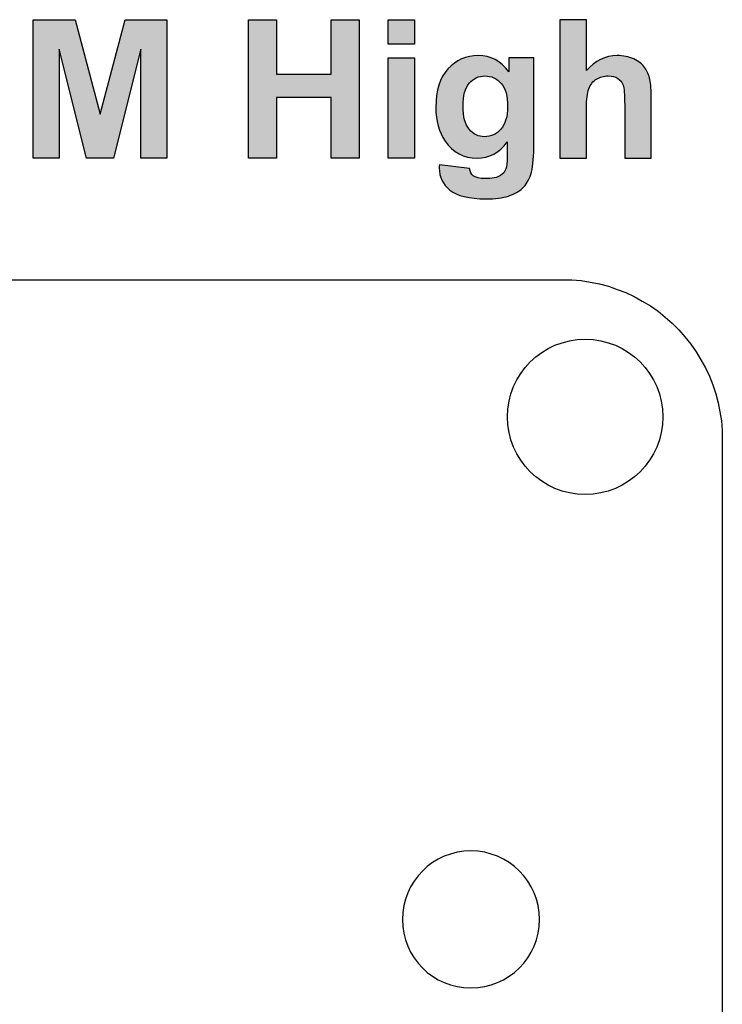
# Model space of a CAD drawing. Extents: x 0 to 55, y 215.9 to 251.6.
# Tile 9 of 9: x 39.6 to 55, y 230 to 251.6. Entities that reach past the tile are written whole.
import ezdxf

# ---------------------------------------------------------------- set-up
doc = ezdxf.new("R2010")
doc.units = 0
doc.layers.add('MERGE', color=7, linetype='CONTINUOUS')

# ---------------------------------------------------------------- blocks, each defined once
blk = doc.blocks.new('BLOCK_131')
at = {"layer": 'MERGE', "color": 7}
blk.add_lwpolyline([(38.163, 245.9), (40.83, 245.9)], dxfattribs=at)
blk = doc.blocks.new('BLOCK_132')
at = {"layer": 'MERGE', "color": 7}
blk.add_lwpolyline([(40.83, 245.9), (43.498, 245.9)], dxfattribs=at)
blk = doc.blocks.new('BLOCK_133')
at = {"layer": 'MERGE', "color": 7}
blk.add_lwpolyline([(43.498, 245.9), (46.165, 245.9)], dxfattribs=at)
blk = doc.blocks.new('BLOCK_134')
at = {"layer": 'MERGE', "color": 7}
blk.add_lwpolyline([(46.165, 245.9), (48.833, 245.9)], dxfattribs=at)
blk = doc.blocks.new('BLOCK_135')
at = {"layer": 'MERGE', "color": 7}
blk.add_lwpolyline([(48.833, 245.9), (51.5, 245.9)], dxfattribs=at)
blk = doc.blocks.new('BLOCK_136')
at = {"layer": 'MERGE', "color": 7}
blk.add_lwpolyline([(51.5, 245.9), (51.707, 245.9)], dxfattribs=at)
blk = doc.blocks.new('BLOCK_137')
at = {"layer": 'MERGE', "color": 7}
blk.add_lwpolyline([(51.707, 245.9), (51.911, 245.882)], dxfattribs=at)
blk = doc.blocks.new('BLOCK_138')
at = {"layer": 'MERGE', "color": 7}
blk.add_lwpolyline([(51.911, 245.882), (52.108, 245.848)], dxfattribs=at)
blk = doc.blocks.new('BLOCK_139')
at = {"layer": 'MERGE', "color": 7}
blk.add_lwpolyline([(52.108, 245.848), (52.311, 245.812)], dxfattribs=at)
blk = doc.blocks.new('BLOCK_140')
at = {"layer": 'MERGE', "color": 7}
blk.add_lwpolyline([(52.311, 245.812), (52.508, 245.759)], dxfattribs=at)
blk = doc.blocks.new('BLOCK_141')
at = {"layer": 'MERGE', "color": 7}
blk.add_lwpolyline([(52.508, 245.759), (52.697, 245.69)], dxfattribs=at)
blk = doc.blocks.new('BLOCK_142')
at = {"layer": 'MERGE', "color": 7}
blk.add_lwpolyline([(52.697, 245.69), (52.89, 245.62)], dxfattribs=at)
blk = doc.blocks.new('BLOCK_143')
at = {"layer": 'MERGE', "color": 7}
blk.add_lwpolyline([(52.89, 245.62), (53.075, 245.533)], dxfattribs=at)
blk = doc.blocks.new('BLOCK_144')
at = {"layer": 'MERGE', "color": 7}
blk.add_lwpolyline([(53.075, 245.533), (53.25, 245.432)], dxfattribs=at)
blk = doc.blocks.new('BLOCK_145')
at = {"layer": 'MERGE', "color": 7}
blk.add_lwpolyline([(53.25, 245.432), (53.427, 245.329)], dxfattribs=at)
blk = doc.blocks.new('BLOCK_146')
at = {"layer": 'MERGE', "color": 7}
blk.add_lwpolyline([(53.427, 245.329), (53.594, 245.212)], dxfattribs=at)
blk = doc.blocks.new('BLOCK_147')
at = {"layer": 'MERGE', "color": 7}
blk.add_lwpolyline([(53.594, 245.212), (53.75, 245.081)], dxfattribs=at)
blk = doc.blocks.new('BLOCK_148')
at = {"layer": 'MERGE', "color": 7}
blk.add_lwpolyline([(53.75, 245.081), (53.906, 244.95)], dxfattribs=at)
blk = doc.blocks.new('BLOCK_149')
at = {"layer": 'MERGE', "color": 7}
blk.add_lwpolyline([(53.906, 244.95), (54.05, 244.806)], dxfattribs=at)
blk = doc.blocks.new('BLOCK_150')
at = {"layer": 'MERGE', "color": 7}
blk.add_lwpolyline([(54.05, 244.806), (54.181, 244.65)], dxfattribs=at)
blk = doc.blocks.new('BLOCK_151')
at = {"layer": 'MERGE', "color": 7}
blk.add_lwpolyline([(54.181, 244.65), (54.312, 244.494)], dxfattribs=at)
blk = doc.blocks.new('BLOCK_152')
at = {"layer": 'MERGE', "color": 7}
blk.add_lwpolyline([(54.312, 244.494), (54.429, 244.327)], dxfattribs=at)
blk = doc.blocks.new('BLOCK_153')
at = {"layer": 'MERGE', "color": 7}
blk.add_lwpolyline([(54.429, 244.327), (54.532, 244.15)], dxfattribs=at)
blk = doc.blocks.new('BLOCK_154')
at = {"layer": 'MERGE', "color": 7}
blk.add_lwpolyline([(54.532, 244.15), (54.633, 243.975)], dxfattribs=at)
blk = doc.blocks.new('BLOCK_155')
at = {"layer": 'MERGE', "color": 7}
blk.add_lwpolyline([(54.633, 243.975), (54.719, 243.79)], dxfattribs=at)
blk = doc.blocks.new('BLOCK_156')
at = {"layer": 'MERGE', "color": 7}
blk.add_lwpolyline([(54.719, 243.79), (54.79, 243.598)], dxfattribs=at)
blk = doc.blocks.new('BLOCK_157')
at = {"layer": 'MERGE', "color": 7}
blk.add_lwpolyline([(54.79, 243.598), (54.859, 243.408)], dxfattribs=at)
blk = doc.blocks.new('BLOCK_158')
at = {"layer": 'MERGE', "color": 7}
blk.add_lwpolyline([(54.859, 243.408), (54.912, 243.211)], dxfattribs=at)
blk = doc.blocks.new('BLOCK_159')
at = {"layer": 'MERGE', "color": 7}
blk.add_lwpolyline([(54.912, 243.211), (54.948, 243.008)], dxfattribs=at)
blk = doc.blocks.new('BLOCK_160')
at = {"layer": 'MERGE', "color": 7}
blk.add_lwpolyline([(54.948, 243.008), (54.982, 242.811)], dxfattribs=at)
blk = doc.blocks.new('BLOCK_161')
at = {"layer": 'MERGE', "color": 7}
blk.add_lwpolyline([(54.982, 242.811), (55, 242.607)], dxfattribs=at)
blk = doc.blocks.new('BLOCK_162')
at = {"layer": 'MERGE', "color": 7}
blk.add_lwpolyline([(55, 242.607), (55, 242.4)], dxfattribs=at)
blk = doc.blocks.new('BLOCK_163')
at = {"layer": 'MERGE', "color": 7}
blk.add_lwpolyline([(55, 242.4), (55, 241.123)], dxfattribs=at)
blk = doc.blocks.new('BLOCK_164')
at = {"layer": 'MERGE', "color": 7}
blk.add_lwpolyline([(55, 241.123), (55, 239.846)], dxfattribs=at)
blk = doc.blocks.new('BLOCK_165')
at = {"layer": 'MERGE', "color": 7}
blk.add_lwpolyline([(55, 239.846), (55, 238.569)], dxfattribs=at)
blk = doc.blocks.new('BLOCK_166')
at = {"layer": 'MERGE', "color": 7}
blk.add_lwpolyline([(55, 238.569), (55, 237.292)], dxfattribs=at)
blk = doc.blocks.new('BLOCK_167')
at = {"layer": 'MERGE', "color": 7}
blk.add_lwpolyline([(55, 237.292), (55, 236.014)], dxfattribs=at)
blk = doc.blocks.new('BLOCK_168')
at = {"layer": 'MERGE', "color": 7}
blk.add_lwpolyline([(55, 236.014), (55, 234.737)], dxfattribs=at)
blk = doc.blocks.new('BLOCK_169')
at = {"layer": 'MERGE', "color": 7}
blk.add_lwpolyline([(55, 234.737), (55, 233.459)], dxfattribs=at)
blk = doc.blocks.new('BLOCK_170')
at = {"layer": 'MERGE', "color": 7}
blk.add_lwpolyline([(55, 233.459), (55, 232.182)], dxfattribs=at)
blk = doc.blocks.new('BLOCK_171')
at = {"layer": 'MERGE', "color": 7}
blk.add_lwpolyline([(55, 232.182), (55, 230.904)], dxfattribs=at)
blk = doc.blocks.new('BLOCK_172')
at = {"layer": 'MERGE', "color": 7}
blk.add_lwpolyline([(55, 230.904), (55, 229.627)], dxfattribs=at)
blk = doc.blocks.new('BLOCK_183')
at = {"layer": 'MERGE', "color": 7}
blk.add_open_spline([(53.7, 242.9), (53.7, 243.839), (52.939, 244.6), (52, 244.6), (51.061, 244.6), (50.3, 243.839), (50.3, 242.9), (50.3, 241.961), (51.061, 241.2), (52, 241.2), (52.939, 241.2), (53.7, 241.961), (53.7, 242.9), (53.7, 242.9), (53.7, 242.9), (53.7, 242.9)], degree=3, knots=[0, 0, 0, 0, 1, 1, 1, 2, 2, 2, 3, 3, 3, 4, 4, 4, 5, 5, 5, 5], dxfattribs=at)
blk = doc.blocks.new('*U205')
at = {"layer": 'MERGE', "color": 7, "extrusion": (0, 0, -1)}
for points in [[(-39.922, 248.563), (-39.922, 251.593), (-40.491, 248.563)], [(-40.491, 248.563), (-39.922, 251.593), (-40.491, 251.593)], [(-40.838, 249.566), (-40.491, 251.593), (-40.838, 251.593)], [(-41.09, 248.563), (-40.838, 251.593), (-41.09, 250.645)], [(-41.932, 249.563), (-41.932, 251.593), (-42.281, 250.948)], [(-42.281, 250.948), (-41.932, 251.593), (-42.281, 251.593)], [(-42.281, 248.563), (-42.281, 251.593), (-42.849, 248.563)], [(-42.849, 248.563), (-42.281, 251.593), (-42.849, 251.593)], [(-41.09, 248.563), (-41.09, 250.645), (-41.388, 248.563)], [(-41.388, 248.563), (-41.09, 250.645), (-41.388, 249.526)], [(-41.679, 248.563), (-41.679, 250.634), (-41.932, 249.563)], [(-41.388, 248.563), (-41.388, 249.526), (-41.679, 248.563)]]:
    blk.add_solid(points, dxfattribs=at)
at = {"layer": 'MERGE', "color": 7}
for points in [[(40.491, 250.948), (40.491, 251.593), (40.838, 249.566)], [(40.838, 249.566), (40.838, 251.593), (41.09, 248.563)], [(41.932, 249.563), (41.679, 250.634), (41.932, 251.593)], [(41.679, 248.563), (41.388, 249.526), (41.679, 250.634)]]:
    blk.add_solid(points, dxfattribs=at)
blk = doc.blocks.new('*U206')
at = {"layer": 'MERGE', "color": 7, "extrusion": (0, 0, -1)}
for points in [[(-44.635, 248.563), (-44.635, 251.593), (-45.247, 248.563)], [(-45.247, 248.563), (-44.635, 251.593), (-45.247, 251.593)], [(-46.446, 248.563), (-46.446, 251.593), (-47.058, 248.563)], [(-47.058, 248.563), (-46.446, 251.593), (-47.058, 251.593)]]:
    blk.add_solid(points, dxfattribs=at)
at = {"layer": 'MERGE', "color": 7}
for points in [[(45.247, 249.888), (45.247, 250.401), (46.446, 249.888)], [(46.446, 249.888), (45.247, 250.401), (46.446, 250.401)]]:
    blk.add_solid(points, dxfattribs=at)
blk = doc.blocks.new('*U207')
at = {"layer": 'MERGE', "color": 7}
for points in [[(47.686, 251.056), (47.686, 251.593), (48.267, 251.056)], [(48.267, 251.056), (47.686, 251.593), (48.267, 251.593)]]:
    blk.add_solid(points, dxfattribs=at)
at = {"layer": 'MERGE', "color": 7, "extrusion": (0, 0, -1)}
for points in [[(-47.686, 248.563), (-47.686, 250.758), (-48.267, 248.563)], [(-48.267, 248.563), (-47.686, 250.758), (-48.267, 250.758)]]:
    blk.add_solid(points, dxfattribs=at)
blk = doc.blocks.new('*U208')
at = {"layer": 'MERGE', "color": 7}
for points in [[(49.139, 248.722), (49.076, 250.587), (49.139, 250.644)], [(49.154, 248.709), (49.139, 250.644), (49.154, 250.653)], [(49.139, 248.722), (49.139, 250.644), (49.154, 248.709)], [(49.177, 248.695), (49.154, 250.653), (49.177, 250.666)], [(49.154, 248.709), (49.154, 250.653), (49.177, 248.695)], [(49.239, 248.656), (49.177, 250.666), (49.239, 250.702)], [(49.177, 248.695), (49.177, 250.666), (49.239, 248.656)], [(49.296, 248.631), (49.239, 250.702), (49.296, 250.735)], [(49.239, 248.656), (49.239, 250.702), (49.296, 248.631)], [(49.328, 248.617), (49.296, 250.735), (49.328, 250.745)], [(49.296, 248.631), (49.296, 250.735), (49.328, 248.617)], [(49.33, 249.745), (49.328, 250.745), (49.33, 250.746)], [(49.336, 249.862), (49.33, 250.746), (49.336, 250.748)], [(49.355, 249.962), (49.336, 250.748), (49.355, 250.754)], [(49.361, 249.996), (49.355, 250.754), (49.361, 250.756)], [(49.38, 250.055), (49.361, 250.756), (49.38, 250.762)], [(49.404, 250.109), (49.38, 250.762), (49.404, 250.769)], [(49.426, 250.148), (49.404, 250.769), (49.426, 250.776)], [(49.431, 250.158), (49.426, 250.776), (49.431, 250.778)], [(49.463, 250.201), (49.431, 250.778), (49.463, 250.788)], [(49.469, 250.207), (49.463, 250.788), (49.469, 250.79)], [(49.472, 250.21), (49.469, 250.79), (49.472, 250.79)], [(49.5, 250.237), (49.472, 250.79), (49.5, 250.793)], [(49.535, 250.271), (49.5, 250.793), (49.535, 250.796)], [(49.549, 250.282), (49.535, 250.796), (49.549, 250.797)], [(49.535, 250.272), (49.535, 250.796), (49.535, 250.796)], [(49.573, 250.299), (49.549, 250.797), (49.573, 250.8)], [(49.573, 250.299), (49.573, 250.8), (49.573, 250.8)], [(49.575, 250.3), (49.573, 250.8), (49.575, 250.8)], [(49.614, 250.321), (49.575, 250.8), (49.614, 250.804)], [(49.617, 250.323), (49.614, 250.804), (49.617, 250.804)], [(49.636, 250.33), (49.617, 250.804), (49.636, 250.806)], [(49.655, 250.338), (49.636, 250.806), (49.655, 250.807)], [(49.657, 250.339), (49.655, 250.807), (49.657, 250.808)], [(49.658, 250.34), (49.657, 250.808), (49.658, 250.808)], [(49.807, 250.363), (49.807, 250.791), (49.809, 250.363)], [(49.809, 250.363), (49.809, 250.79), (49.825, 250.362)], [(49.825, 250.362), (49.825, 250.789), (49.832, 250.362)], [(49.832, 250.362), (49.832, 250.788), (49.849, 250.361)], [(49.849, 250.361), (49.849, 250.786), (49.853, 250.361)], [(49.853, 250.361), (49.853, 250.785), (49.86, 250.361)], [(49.86, 250.361), (49.86, 250.783), (49.899, 250.355)], [(49.899, 250.355), (49.899, 250.768), (49.91, 250.353)], [(49.91, 250.353), (49.91, 250.764), (49.947, 250.343)], [(49.947, 250.343), (49.947, 250.75), (49.958, 250.34)], [(49.958, 250.34), (49.958, 250.746), (49.993, 250.326)], [(49.993, 250.326), (49.993, 250.732), (49.998, 250.324)], [(49.998, 250.324), (49.998, 250.73), (50.003, 250.322)], [(50.003, 250.322), (50.003, 250.728), (50.008, 250.32)], [(50.008, 250.32), (50.008, 250.727), (50.03, 250.308)], [(50.03, 250.308), (50.03, 250.718), (50.037, 250.304)], [(50.037, 250.304), (50.037, 250.713), (50.047, 250.299)], [(50.047, 250.299), (50.047, 250.706), (50.079, 250.276)], [(50.079, 250.276), (50.079, 250.684), (50.086, 250.271)], [(50.086, 250.271), (50.086, 250.679), (50.088, 250.27)], [(50.088, 250.27), (50.088, 250.678), (50.102, 250.258)], [(50.102, 250.258), (50.102, 250.668), (50.126, 250.237)], [(50.126, 250.237), (50.126, 250.651), (50.15, 250.211)], [(50.15, 250.211), (50.15, 250.634), (50.154, 250.207)], [(50.154, 250.207), (50.154, 250.631), (50.156, 250.205)], [(48.935, 248.937), (48.882, 250.354), (48.935, 250.428)], [(48.938, 248.933), (48.935, 250.428), (48.938, 250.433)], [(48.935, 248.937), (48.935, 250.428), (48.938, 248.933)], [(48.998, 248.864), (48.938, 250.433), (48.998, 250.516)], [(48.938, 248.933), (48.938, 250.433), (48.998, 248.864)], [(49.04, 248.814), (48.998, 250.516), (49.04, 250.555)], [(48.998, 248.864), (48.998, 250.516), (49.04, 248.814)], [(49.076, 248.773), (49.04, 250.555), (49.076, 250.587)], [(49.04, 248.814), (49.04, 250.555), (49.076, 248.773)], [(49.076, 248.773), (49.076, 250.587), (49.139, 248.722)], [(50.156, 250.205), (50.156, 250.629), (50.163, 250.198)], [(50.163, 250.198), (50.163, 250.625), (50.189, 250.163)], [(50.189, 250.163), (50.189, 250.607), (50.191, 250.16)], [(50.191, 250.16), (50.191, 250.604), (50.196, 250.154)], [(50.196, 250.154), (50.196, 250.599), (50.217, 250.116)], [(50.217, 250.116), (50.217, 250.575), (50.221, 250.11)], [(50.221, 250.11), (50.221, 250.571), (50.224, 250.104)], [(50.224, 250.104), (50.224, 250.568), (50.246, 250.055)], [(50.246, 250.055), (50.246, 250.543), (50.248, 250.049)], [(50.248, 250.049), (50.248, 250.541), (50.266, 249.995)], [(50.266, 249.995), (50.266, 250.521), (50.267, 249.993)], [(50.267, 249.993), (50.267, 250.521), (50.268, 249.989)], [(50.268, 249.989), (50.268, 250.519), (50.283, 249.926)], [(50.283, 249.926), (50.283, 250.503), (50.283, 249.923)], [(50.283, 249.923), (50.283, 250.502), (50.286, 249.905)], [(50.286, 249.905), (50.286, 250.499), (50.293, 249.861)], [(50.293, 249.861), (50.293, 250.491), (50.294, 249.854)], [(50.294, 249.854), (50.294, 250.49), (50.294, 249.851)], [(50.294, 249.851), (50.294, 250.49), (50.303, 249.692)], [(48.821, 249.163), (48.809, 250.183), (48.821, 250.213)], [(48.846, 249.094), (48.821, 250.213), (48.846, 250.271)], [(48.821, 249.163), (48.821, 250.213), (48.846, 249.094)], [(48.865, 249.061), (48.846, 250.271), (48.865, 250.315)], [(48.846, 249.094), (48.846, 250.271), (48.865, 249.061)], [(48.882, 249.031), (48.865, 250.315), (48.882, 250.354)], [(48.865, 249.061), (48.865, 250.315), (48.882, 249.031)], [(48.882, 249.031), (48.882, 250.354), (48.935, 248.937)], [(48.783, 249.269), (48.749, 249.933), (48.783, 250.088)], [(48.799, 249.225), (48.783, 250.088), (48.799, 250.16)], [(48.783, 249.269), (48.783, 250.088), (48.799, 249.225)], [(48.807, 249.203), (48.799, 250.16), (48.807, 250.179)], [(48.799, 249.225), (48.799, 250.16), (48.807, 249.203)], [(48.809, 249.197), (48.807, 250.179), (48.809, 250.183)], [(48.807, 249.203), (48.807, 250.179), (48.809, 249.197)], [(48.809, 249.197), (48.809, 250.183), (48.821, 249.163)], [(48.745, 249.462), (48.732, 249.673), (48.745, 249.871)], [(48.749, 249.442), (48.745, 249.871), (48.749, 249.933)], [(48.745, 249.462), (48.745, 249.871), (48.749, 249.442)], [(48.749, 249.442), (48.749, 249.933), (48.783, 249.269)], [(49.328, 248.617), (49.328, 249.706), (49.33, 248.616)], [(49.33, 248.616), (49.33, 249.666), (49.336, 248.614)], [(50.303, 247.73), (50.294, 249.545), (50.303, 249.692)], [(49.336, 248.614), (49.336, 249.543), (49.355, 248.608)], [(49.355, 248.608), (49.355, 249.439), (49.361, 248.606)], [(49.361, 248.606), (49.361, 249.403), (49.38, 248.6)], [(49.38, 248.6), (49.38, 249.342), (49.404, 248.593)], [(50.246, 248.866), (50.224, 249.299), (50.246, 249.346)], [(50.248, 248.869), (50.246, 249.346), (50.248, 249.353)], [(50.266, 248.888), (50.248, 249.353), (50.266, 249.404)], [(50.267, 248.889), (50.266, 249.404), (50.267, 249.405)], [(50.268, 248.891), (50.267, 249.405), (50.268, 249.411)], [(50.283, 248.907), (50.268, 249.411), (50.283, 249.469)], [(50.286, 248.911), (50.283, 249.474), (50.286, 249.491)], [(50.283, 248.908), (50.283, 249.469), (50.283, 249.474)], [(50.293, 248.918), (50.286, 249.491), (50.293, 249.531)], [(50.294, 247.728), (50.293, 249.531), (50.294, 249.538)], [(50.294, 247.728), (50.294, 249.538), (50.294, 249.545)], [(49.404, 248.593), (49.404, 249.287), (49.426, 248.586)], [(49.426, 248.586), (49.426, 249.248), (49.431, 248.586)], [(49.431, 248.586), (49.431, 249.238), (49.463, 248.582)], [(49.463, 248.582), (49.463, 249.194), (49.469, 248.582)], [(49.469, 248.582), (49.469, 249.188), (49.472, 248.581)], [(49.472, 248.581), (49.472, 249.185), (49.5, 248.578)], [(49.5, 248.578), (49.5, 249.158), (49.535, 248.574)], [(49.535, 248.574), (49.535, 249.123), (49.535, 248.574)], [(49.535, 248.574), (49.535, 249.123), (49.549, 248.573)], [(50.079, 248.709), (50.047, 249.104), (50.079, 249.126)], [(50.086, 248.715), (50.079, 249.126), (50.086, 249.133)], [(50.088, 248.716), (50.086, 249.133), (50.088, 249.134)], [(50.102, 248.726), (50.088, 249.134), (50.102, 249.147)], [(50.126, 248.743), (50.102, 249.147), (50.126, 249.17)], [(50.15, 248.76), (50.126, 249.17), (50.15, 249.193)], [(50.154, 248.763), (50.15, 249.193), (50.154, 249.196)], [(50.156, 248.766), (50.154, 249.196), (50.156, 249.199)], [(50.163, 248.772), (50.156, 249.199), (50.163, 249.207)], [(50.189, 248.802), (50.163, 249.207), (50.189, 249.24)], [(50.191, 248.804), (50.189, 249.24), (50.191, 249.243)], [(50.196, 248.809), (50.191, 249.243), (50.196, 249.25)], [(50.217, 248.834), (50.196, 249.25), (50.217, 249.286)], [(50.221, 248.838), (50.217, 249.286), (50.221, 249.292)], [(50.224, 248.841), (50.221, 249.292), (50.224, 249.299)], [(49.549, 248.573), (49.549, 249.113), (49.573, 248.57)], [(49.573, 248.57), (49.573, 249.096), (49.573, 248.57)], [(49.573, 248.57), (49.573, 249.096), (49.575, 248.57)], [(49.575, 248.57), (49.575, 249.095), (49.614, 248.565)], [(49.614, 248.565), (49.614, 249.073), (49.617, 248.565)], [(49.617, 248.565), (49.617, 249.072), (49.636, 248.563)], [(49.807, 248.583), (49.797, 249.032), (49.807, 249.033)], [(49.809, 248.583), (49.807, 249.033), (49.809, 249.033)], [(49.825, 248.585), (49.809, 249.033), (49.825, 249.034)], [(49.832, 248.588), (49.825, 249.034), (49.832, 249.034)], [(49.849, 248.594), (49.832, 249.034), (49.849, 249.035)], [(49.853, 248.596), (49.849, 249.035), (49.853, 249.035)], [(49.86, 248.598), (49.853, 249.035), (49.86, 249.036)], [(49.899, 248.614), (49.86, 249.036), (49.899, 249.043)], [(49.91, 248.618), (49.899, 249.043), (49.91, 249.046)], [(49.947, 248.632), (49.91, 249.046), (49.947, 249.056)], [(49.958, 248.636), (49.947, 249.056), (49.958, 249.06)], [(49.993, 248.65), (49.958, 249.06), (49.993, 249.074)], [(49.998, 248.652), (49.993, 249.074), (49.998, 249.077)], [(50.003, 248.656), (49.998, 249.077), (50.003, 249.079)], [(50.008, 248.659), (50.003, 249.079), (50.008, 249.082)], [(50.03, 248.674), (50.008, 249.082), (50.03, 249.093)], [(50.037, 248.679), (50.03, 249.093), (50.037, 249.097)], [(50.047, 248.686), (50.037, 249.097), (50.047, 249.104)], [(50.293, 247.728), (50.286, 248.434), (50.293, 248.598)], [(48.809, 248.328), (48.807, 248.348), (48.809, 248.418)], [(48.809, 248.328), (48.809, 248.418), (48.821, 248.208)], [(48.821, 248.208), (48.821, 248.417), (48.846, 248.135)], [(48.846, 248.135), (48.846, 248.414), (48.865, 248.08)], [(48.865, 248.08), (48.865, 248.411), (48.882, 248.054)], [(48.882, 248.054), (48.882, 248.409), (48.935, 247.97)], [(48.935, 247.97), (48.935, 248.403), (48.938, 247.965)], [(48.938, 247.965), (48.938, 248.403), (48.998, 247.906)], [(48.998, 247.906), (48.998, 248.395), (49.04, 247.863)], [(49.04, 247.863), (49.04, 248.39), (49.076, 247.842)], [(49.076, 247.842), (49.076, 248.386), (49.139, 247.803)], [(49.139, 247.803), (49.139, 248.378), (49.154, 247.794)], [(49.154, 247.794), (49.154, 248.376), (49.177, 247.78)], [(49.177, 247.78), (49.177, 248.373), (49.239, 247.759)], [(49.239, 247.759), (49.239, 248.366), (49.296, 247.74)], [(49.296, 247.74), (49.296, 248.359), (49.328, 247.729)], [(49.328, 247.729), (49.328, 248.355), (49.33, 247.728)], [(49.33, 247.728), (49.33, 248.355), (49.336, 247.726)], [(49.336, 247.726), (49.336, 248.354), (49.355, 247.72)], [(49.355, 247.72), (49.355, 248.352), (49.361, 247.719)], [(49.361, 247.719), (49.361, 248.351), (49.38, 247.716)], [(49.38, 247.716), (49.38, 248.349), (49.404, 247.712)], [(49.404, 247.712), (49.404, 248.346), (49.426, 247.708)], [(49.426, 247.708), (49.426, 248.343), (49.431, 247.707)], [(49.431, 247.707), (49.431, 248.343), (49.463, 247.702)], [(49.463, 247.702), (49.463, 248.339), (49.469, 247.701)], [(49.469, 247.701), (49.469, 248.338), (49.472, 247.701)], [(49.472, 247.701), (49.472, 248.338), (49.5, 247.696)], [(50.246, 247.718), (50.224, 248.256), (50.246, 248.295)], [(50.248, 247.719), (50.246, 248.295), (50.248, 248.3)], [(50.266, 247.722), (50.248, 248.3), (50.266, 248.331)], [(50.267, 247.723), (50.266, 248.331), (50.267, 248.334)], [(50.268, 247.723), (50.267, 248.334), (50.268, 248.342)], [(50.283, 247.726), (50.268, 248.342), (50.283, 248.416)], [(50.286, 247.727), (50.283, 248.42), (50.286, 248.434)], [(50.283, 247.726), (50.283, 248.416), (50.283, 248.42)], [(49.5, 247.696), (49.5, 248.24), (49.535, 247.69)], [(49.535, 247.69), (49.535, 248.196), (49.535, 247.69)], [(49.535, 247.69), (49.535, 248.195), (49.549, 247.688)], [(49.549, 247.688), (49.549, 248.178), (49.573, 247.684)], [(49.573, 247.684), (49.573, 248.168), (49.573, 247.684)], [(49.573, 247.684), (49.573, 248.168), (49.575, 247.684)], [(49.575, 247.684), (49.575, 248.167), (49.614, 247.682)], [(49.614, 247.682), (49.614, 248.15), (49.617, 247.682)], [(49.617, 247.682), (49.617, 248.149), (49.636, 247.681)], [(49.636, 247.681), (49.636, 248.141), (49.655, 247.68)], [(49.655, 247.68), (49.655, 248.132), (49.657, 247.68)], [(49.657, 247.68), (49.657, 248.132), (49.658, 247.68)], [(49.658, 247.68), (49.658, 248.132), (49.661, 247.68)], [(49.661, 247.68), (49.661, 248.131), (49.702, 247.678)], [(49.702, 247.678), (49.702, 248.127), (49.707, 247.678)], [(49.707, 247.678), (49.707, 248.127), (49.797, 247.674)], [(49.797, 247.674), (49.797, 248.118), (49.807, 247.673)], [(49.807, 247.673), (49.807, 248.117), (49.809, 247.673)], [(49.825, 247.672), (49.809, 248.116), (49.825, 248.118)], [(49.809, 247.673), (49.809, 248.116), (49.825, 247.672)], [(49.825, 247.672), (49.825, 248.118), (49.832, 247.672)], [(49.832, 247.672), (49.825, 248.118), (49.832, 248.118)], [(49.849, 247.673), (49.832, 248.118), (49.849, 248.12)], [(49.853, 247.673), (49.849, 248.12), (49.853, 248.12)], [(49.86, 247.674), (49.853, 248.12), (49.86, 248.121)], [(49.899, 247.676), (49.86, 248.121), (49.899, 248.124)], [(49.91, 247.677), (49.899, 248.124), (49.91, 248.125)], [(49.947, 247.679), (49.91, 248.125), (49.947, 248.128)], [(49.958, 247.679), (49.947, 248.128), (49.958, 248.129)], [(49.993, 247.681), (49.958, 248.129), (49.993, 248.132)], [(49.998, 247.682), (49.993, 248.132), (49.998, 248.133)], [(50.003, 247.682), (49.998, 248.133), (50.003, 248.133)], [(50.008, 247.682), (50.003, 248.133), (50.008, 248.134)], [(50.03, 247.683), (50.008, 248.134), (50.03, 248.139)], [(50.037, 247.684), (50.03, 248.139), (50.037, 248.141)], [(50.047, 247.684), (50.037, 248.141), (50.047, 248.144)], [(50.079, 247.686), (50.047, 248.144), (50.079, 248.153)], [(50.086, 247.687), (50.079, 248.153), (50.086, 248.155)], [(50.088, 247.687), (50.086, 248.155), (50.088, 248.155)], [(50.102, 247.688), (50.088, 248.155), (50.102, 248.162)], [(50.126, 247.693), (50.102, 248.162), (50.126, 248.174)], [(50.15, 247.698), (50.126, 248.174), (50.15, 248.185)], [(50.154, 247.699), (50.15, 248.185), (50.154, 248.188)], [(50.156, 247.699), (50.154, 248.188), (50.156, 248.19)], [(50.163, 247.7), (50.156, 248.19), (50.163, 248.196)], [(50.189, 247.706), (50.163, 248.196), (50.189, 248.219)], [(50.191, 247.706), (50.189, 248.219), (50.191, 248.221)], [(50.196, 247.707), (50.191, 248.221), (50.196, 248.225)], [(50.217, 247.712), (50.196, 248.225), (50.217, 248.244)], [(50.221, 247.713), (50.217, 248.244), (50.221, 248.25)], [(50.224, 247.714), (50.221, 248.25), (50.224, 248.256)]]:
    blk.add_solid(points, dxfattribs=at)
at = {"layer": 'MERGE', "color": 7, "extrusion": (0, 0, -1)}
for points in [[(-49.328, 249.706), (-49.328, 250.745), (-49.33, 249.745)], [(-49.33, 249.745), (-49.33, 250.746), (-49.336, 249.862)], [(-49.336, 249.862), (-49.336, 250.748), (-49.355, 249.962)], [(-49.355, 249.962), (-49.355, 250.754), (-49.361, 249.996)], [(-49.361, 249.996), (-49.361, 250.756), (-49.38, 250.055)], [(-49.38, 250.055), (-49.38, 250.762), (-49.404, 250.109)], [(-49.404, 250.109), (-49.404, 250.769), (-49.426, 250.148)], [(-49.426, 250.148), (-49.426, 250.776), (-49.431, 250.158)], [(-49.431, 250.158), (-49.431, 250.778), (-49.463, 250.201)], [(-49.463, 250.201), (-49.463, 250.788), (-49.469, 250.207)], [(-49.469, 250.207), (-49.469, 250.79), (-49.472, 250.21)], [(-49.472, 250.21), (-49.472, 250.79), (-49.5, 250.237)], [(-49.5, 250.237), (-49.5, 250.793), (-49.535, 250.271)], [(-49.535, 250.271), (-49.535, 250.796), (-49.535, 250.272)], [(-49.535, 250.272), (-49.535, 250.796), (-49.549, 250.282)], [(-49.549, 250.282), (-49.549, 250.797), (-49.573, 250.299)], [(-49.573, 250.299), (-49.573, 250.8), (-49.573, 250.299)], [(-49.573, 250.299), (-49.573, 250.8), (-49.575, 250.3)], [(-49.575, 250.3), (-49.575, 250.8), (-49.614, 250.321)], [(-49.614, 250.321), (-49.614, 250.804), (-49.617, 250.323)], [(-49.617, 250.323), (-49.617, 250.804), (-49.636, 250.33)], [(-49.636, 250.33), (-49.636, 250.806), (-49.655, 250.338)], [(-49.655, 250.338), (-49.655, 250.807), (-49.657, 250.339)], [(-49.657, 250.339), (-49.657, 250.808), (-49.658, 250.34)], [(-49.658, 250.34), (-49.658, 250.808), (-49.661, 250.341)], [(-49.661, 250.341), (-49.658, 250.808), (-49.661, 250.807)], [(-49.661, 250.341), (-49.661, 250.807), (-49.702, 250.352)], [(-49.702, 250.352), (-49.661, 250.807), (-49.702, 250.803)], [(-49.702, 250.352), (-49.702, 250.803), (-49.707, 250.353)], [(-49.707, 250.353), (-49.702, 250.803), (-49.707, 250.802)], [(-49.707, 250.353), (-49.707, 250.802), (-49.797, 250.362)], [(-49.797, 250.362), (-49.707, 250.802), (-49.797, 250.792)], [(-49.797, 250.362), (-49.797, 250.792), (-49.807, 250.363)], [(-49.807, 250.363), (-49.797, 250.792), (-49.807, 250.791)], [(-49.809, 250.363), (-49.807, 250.791), (-49.809, 250.79)], [(-49.825, 250.362), (-49.809, 250.79), (-49.825, 250.789)], [(-49.832, 250.362), (-49.825, 250.789), (-49.832, 250.788)], [(-49.849, 250.361), (-49.832, 250.788), (-49.849, 250.786)], [(-49.853, 250.361), (-49.849, 250.786), (-49.853, 250.785)], [(-49.86, 250.361), (-49.853, 250.785), (-49.86, 250.783)], [(-49.899, 250.355), (-49.86, 250.783), (-49.899, 250.768)], [(-49.91, 250.353), (-49.899, 250.768), (-49.91, 250.764)], [(-49.947, 250.343), (-49.91, 250.764), (-49.947, 250.75)], [(-49.958, 250.34), (-49.947, 250.75), (-49.958, 250.746)], [(-49.993, 250.326), (-49.958, 250.746), (-49.993, 250.732)], [(-49.998, 250.324), (-49.993, 250.732), (-49.998, 250.73)], [(-50.003, 250.322), (-49.998, 250.73), (-50.003, 250.728)], [(-50.008, 250.32), (-50.003, 250.728), (-50.008, 250.727)], [(-50.03, 250.308), (-50.008, 250.727), (-50.03, 250.718)], [(-50.037, 250.304), (-50.03, 250.718), (-50.037, 250.713)], [(-50.047, 250.299), (-50.037, 250.713), (-50.047, 250.706)], [(-50.079, 250.276), (-50.047, 250.706), (-50.079, 250.684)], [(-50.086, 250.271), (-50.079, 250.684), (-50.086, 250.679)], [(-50.088, 250.27), (-50.086, 250.679), (-50.088, 250.678)], [(-50.102, 250.258), (-50.088, 250.678), (-50.102, 250.668)], [(-50.126, 250.237), (-50.102, 250.668), (-50.126, 250.651)], [(-50.15, 250.211), (-50.126, 250.651), (-50.15, 250.634)], [(-50.154, 250.207), (-50.15, 250.634), (-50.154, 250.631)], [(-50.156, 250.205), (-50.154, 250.631), (-50.156, 250.629)], [(-50.33, 247.738), (-50.33, 250.758), (-50.495, 247.808)], [(-50.495, 247.808), (-50.33, 250.758), (-50.495, 250.758)], [(-50.495, 247.808), (-50.495, 250.758), (-50.63, 247.906)], [(-50.63, 247.906), (-50.495, 250.758), (-50.63, 250.758)], [(-50.63, 247.906), (-50.63, 250.758), (-50.733, 248.036)], [(-50.733, 248.036), (-50.63, 250.758), (-50.733, 250.758)], [(-50.733, 248.036), (-50.733, 250.758), (-50.81, 248.207)], [(-50.81, 248.207), (-50.733, 250.758), (-50.81, 250.758)], [(-50.81, 248.207), (-50.81, 250.758), (-50.838, 248.316)], [(-50.838, 248.316), (-50.81, 250.758), (-50.838, 250.758)], [(-50.838, 248.316), (-50.838, 250.758), (-50.858, 248.449)], [(-50.858, 248.449), (-50.838, 250.758), (-50.858, 250.758)], [(-50.858, 248.449), (-50.858, 250.758), (-50.874, 248.788)], [(-50.874, 248.788), (-50.858, 250.758), (-50.874, 250.758)], [(-50.163, 250.198), (-50.156, 250.629), (-50.163, 250.625)], [(-50.189, 250.163), (-50.163, 250.625), (-50.189, 250.607)], [(-50.191, 250.16), (-50.189, 250.607), (-50.191, 250.604)], [(-50.196, 250.154), (-50.191, 250.604), (-50.196, 250.599)], [(-50.217, 250.116), (-50.196, 250.599), (-50.217, 250.575)], [(-50.221, 250.11), (-50.217, 250.575), (-50.221, 250.571)], [(-50.224, 250.104), (-50.221, 250.571), (-50.224, 250.568)], [(-50.246, 250.055), (-50.224, 250.568), (-50.246, 250.543)], [(-50.248, 250.049), (-50.246, 250.543), (-50.248, 250.541)], [(-50.266, 249.995), (-50.248, 250.541), (-50.266, 250.521)], [(-50.267, 249.993), (-50.266, 250.521), (-50.267, 250.521)], [(-50.268, 249.989), (-50.267, 250.521), (-50.268, 250.519)], [(-50.283, 249.926), (-50.268, 250.519), (-50.283, 250.503)], [(-50.283, 249.923), (-50.283, 250.503), (-50.283, 250.502)], [(-50.286, 249.905), (-50.283, 250.502), (-50.286, 250.499)], [(-50.293, 249.861), (-50.286, 250.499), (-50.293, 250.491)], [(-50.294, 249.854), (-50.293, 250.491), (-50.294, 250.49)], [(-50.294, 249.851), (-50.294, 250.49), (-50.294, 250.49)], [(-50.303, 249.692), (-50.294, 250.49), (-50.303, 250.48)], [(-50.303, 247.73), (-50.303, 250.48), (-50.321, 247.734)], [(-50.321, 247.734), (-50.303, 250.48), (-50.321, 250.46)], [(-50.321, 247.734), (-50.321, 250.46), (-50.33, 247.738)], [(-50.33, 247.738), (-50.321, 250.46), (-50.33, 250.45)], [(-49.33, 248.616), (-49.328, 249.706), (-49.33, 249.666)], [(-49.336, 248.614), (-49.33, 249.666), (-49.336, 249.543)], [(-49.355, 248.608), (-49.336, 249.543), (-49.355, 249.439)], [(-49.361, 248.606), (-49.355, 249.439), (-49.361, 249.403)], [(-49.38, 248.6), (-49.361, 249.403), (-49.38, 249.342)], [(-49.404, 248.593), (-49.38, 249.342), (-49.404, 249.287)], [(-50.246, 248.866), (-50.246, 249.346), (-50.248, 248.869)], [(-50.248, 248.869), (-50.248, 249.353), (-50.266, 248.888)], [(-50.266, 248.888), (-50.266, 249.404), (-50.267, 248.889)], [(-50.267, 248.889), (-50.267, 249.405), (-50.268, 248.891)], [(-50.268, 248.891), (-50.268, 249.411), (-50.283, 248.907)], [(-50.283, 248.908), (-50.283, 249.474), (-50.286, 248.911)], [(-50.283, 248.907), (-50.283, 249.469), (-50.283, 248.908)], [(-50.286, 248.911), (-50.286, 249.491), (-50.293, 248.918)], [(-50.293, 247.728), (-50.293, 249.531), (-50.294, 247.728)], [(-50.294, 247.728), (-50.294, 249.545), (-50.303, 247.73)], [(-50.294, 247.728), (-50.294, 249.538), (-50.294, 247.728)], [(-49.426, 248.586), (-49.404, 249.287), (-49.426, 249.248)], [(-49.431, 248.586), (-49.426, 249.248), (-49.431, 249.238)], [(-49.463, 248.582), (-49.431, 249.238), (-49.463, 249.194)], [(-49.469, 248.582), (-49.463, 249.194), (-49.469, 249.188)], [(-49.472, 248.581), (-49.469, 249.188), (-49.472, 249.185)], [(-49.5, 248.578), (-49.472, 249.185), (-49.5, 249.158)], [(-49.535, 248.574), (-49.5, 249.158), (-49.535, 249.123)], [(-49.535, 248.574), (-49.535, 249.123), (-49.535, 249.123)], [(-49.549, 248.573), (-49.535, 249.123), (-49.549, 249.113)], [(-50.079, 248.709), (-50.079, 249.126), (-50.086, 248.715)], [(-50.086, 248.715), (-50.086, 249.133), (-50.088, 248.716)], [(-50.088, 248.716), (-50.088, 249.134), (-50.102, 248.726)], [(-50.102, 248.726), (-50.102, 249.147), (-50.126, 248.743)], [(-50.126, 248.743), (-50.126, 249.17), (-50.15, 248.76)], [(-50.15, 248.76), (-50.15, 249.193), (-50.154, 248.763)], [(-50.154, 248.763), (-50.154, 249.196), (-50.156, 248.766)], [(-50.156, 248.766), (-50.156, 249.199), (-50.163, 248.772)], [(-50.163, 248.772), (-50.163, 249.207), (-50.189, 248.802)], [(-50.189, 248.802), (-50.189, 249.24), (-50.191, 248.804)], [(-50.191, 248.804), (-50.191, 249.243), (-50.196, 248.809)], [(-50.196, 248.809), (-50.196, 249.25), (-50.217, 248.834)], [(-50.217, 248.834), (-50.217, 249.286), (-50.221, 248.838)], [(-50.221, 248.838), (-50.221, 249.292), (-50.224, 248.841)], [(-50.224, 248.841), (-50.224, 249.299), (-50.246, 248.866)], [(-49.573, 248.57), (-49.549, 249.113), (-49.573, 249.096)], [(-49.573, 248.57), (-49.573, 249.096), (-49.573, 249.096)], [(-49.575, 248.57), (-49.573, 249.096), (-49.575, 249.095)], [(-49.614, 248.565), (-49.575, 249.095), (-49.614, 249.073)], [(-49.617, 248.565), (-49.614, 249.073), (-49.617, 249.072)], [(-49.636, 248.563), (-49.617, 249.072), (-49.636, 249.064)], [(-49.636, 248.563), (-49.636, 249.064), (-49.655, 248.565)], [(-49.655, 248.565), (-49.636, 249.064), (-49.655, 249.056)], [(-49.655, 248.565), (-49.655, 249.056), (-49.657, 248.565)], [(-49.657, 248.565), (-49.655, 249.056), (-49.657, 249.055)], [(-49.657, 248.565), (-49.657, 249.055), (-49.658, 248.566)], [(-49.658, 248.566), (-49.657, 249.055), (-49.658, 249.055)], [(-49.658, 248.566), (-49.658, 249.055), (-49.661, 248.566)], [(-49.661, 248.566), (-49.658, 249.055), (-49.661, 249.054)], [(-49.661, 248.566), (-49.661, 249.054), (-49.702, 248.571)], [(-49.702, 248.571), (-49.661, 249.054), (-49.702, 249.042)], [(-49.702, 248.571), (-49.702, 249.042), (-49.707, 248.571)], [(-49.707, 248.571), (-49.702, 249.042), (-49.707, 249.042)], [(-49.707, 248.571), (-49.707, 249.042), (-49.797, 248.582)], [(-49.797, 248.582), (-49.707, 249.042), (-49.797, 249.032)], [(-49.797, 248.582), (-49.797, 249.032), (-49.807, 248.583)], [(-49.807, 248.583), (-49.807, 249.033), (-49.809, 248.583)], [(-49.809, 248.583), (-49.809, 249.033), (-49.825, 248.585)], [(-49.825, 248.585), (-49.825, 249.034), (-49.832, 248.588)], [(-49.832, 248.588), (-49.832, 249.034), (-49.849, 248.594)], [(-49.849, 248.594), (-49.849, 249.035), (-49.853, 248.596)], [(-49.853, 248.596), (-49.853, 249.035), (-49.86, 248.598)], [(-49.86, 248.598), (-49.86, 249.036), (-49.899, 248.614)], [(-49.899, 248.614), (-49.899, 249.043), (-49.91, 248.618)], [(-49.91, 248.618), (-49.91, 249.046), (-49.947, 248.632)], [(-49.947, 248.632), (-49.947, 249.056), (-49.958, 248.636)], [(-49.958, 248.636), (-49.958, 249.06), (-49.993, 248.65)], [(-49.993, 248.65), (-49.993, 249.074), (-49.998, 248.652)], [(-49.998, 248.652), (-49.998, 249.077), (-50.003, 248.656)], [(-50.003, 248.656), (-50.003, 249.079), (-50.008, 248.659)], [(-50.008, 248.659), (-50.008, 249.082), (-50.03, 248.674)], [(-50.03, 248.674), (-50.03, 249.093), (-50.037, 248.679)], [(-50.037, 248.679), (-50.037, 249.097), (-50.047, 248.686)], [(-50.047, 248.686), (-50.047, 249.104), (-50.079, 248.709)], [(-48.821, 248.208), (-48.809, 248.418), (-48.821, 248.417)], [(-48.846, 248.135), (-48.821, 248.417), (-48.846, 248.414)], [(-48.865, 248.08), (-48.846, 248.414), (-48.865, 248.411)], [(-48.882, 248.054), (-48.865, 248.411), (-48.882, 248.409)], [(-48.935, 247.97), (-48.882, 248.409), (-48.935, 248.403)], [(-48.938, 247.965), (-48.935, 248.403), (-48.938, 248.403)], [(-48.998, 247.906), (-48.938, 248.403), (-48.998, 248.395)], [(-49.04, 247.863), (-48.998, 248.395), (-49.04, 248.39)], [(-49.076, 247.842), (-49.04, 248.39), (-49.076, 248.386)], [(-49.139, 247.803), (-49.076, 248.386), (-49.139, 248.378)], [(-49.154, 247.794), (-49.139, 248.378), (-49.154, 248.376)], [(-49.177, 247.78), (-49.154, 248.376), (-49.177, 248.373)], [(-49.239, 247.759), (-49.177, 248.373), (-49.239, 248.366)], [(-49.296, 247.74), (-49.239, 248.366), (-49.296, 248.359)], [(-49.328, 247.729), (-49.296, 248.359), (-49.328, 248.355)], [(-49.33, 247.728), (-49.328, 248.355), (-49.33, 248.355)], [(-49.336, 247.726), (-49.33, 248.355), (-49.336, 248.354)], [(-49.355, 247.72), (-49.336, 248.354), (-49.355, 248.352)], [(-49.361, 247.719), (-49.355, 248.352), (-49.361, 248.351)], [(-49.38, 247.716), (-49.361, 248.351), (-49.38, 248.349)], [(-49.404, 247.712), (-49.38, 248.349), (-49.404, 248.346)], [(-49.426, 247.708), (-49.404, 248.346), (-49.426, 248.343)], [(-49.431, 247.707), (-49.426, 248.343), (-49.431, 248.343)], [(-49.463, 247.702), (-49.431, 248.343), (-49.463, 248.339)], [(-49.469, 247.701), (-49.463, 248.339), (-49.469, 248.338)], [(-49.472, 247.701), (-49.469, 248.338), (-49.472, 248.338)], [(-49.5, 247.696), (-49.472, 248.338), (-49.5, 248.24)], [(-50.246, 247.718), (-50.246, 248.295), (-50.248, 247.719)], [(-50.248, 247.719), (-50.248, 248.3), (-50.266, 247.722)], [(-50.266, 247.722), (-50.266, 248.331), (-50.267, 247.723)], [(-50.267, 247.723), (-50.267, 248.334), (-50.268, 247.723)], [(-50.268, 247.723), (-50.268, 248.342), (-50.283, 247.726)], [(-50.283, 247.726), (-50.283, 248.42), (-50.286, 247.727)], [(-50.283, 247.726), (-50.283, 248.416), (-50.283, 247.726)], [(-50.286, 247.727), (-50.286, 248.434), (-50.293, 247.728)], [(-49.535, 247.69), (-49.5, 248.24), (-49.535, 248.196)], [(-49.535, 247.69), (-49.535, 248.196), (-49.535, 248.195)], [(-49.549, 247.688), (-49.535, 248.195), (-49.549, 248.178)], [(-49.573, 247.684), (-49.549, 248.178), (-49.573, 248.168)], [(-49.573, 247.684), (-49.573, 248.168), (-49.573, 248.168)], [(-49.575, 247.684), (-49.573, 248.168), (-49.575, 248.167)], [(-49.614, 247.682), (-49.575, 248.167), (-49.614, 248.15)], [(-49.617, 247.682), (-49.614, 248.15), (-49.617, 248.149)], [(-49.636, 247.681), (-49.617, 248.149), (-49.636, 248.141)], [(-49.655, 247.68), (-49.636, 248.141), (-49.655, 248.132)], [(-49.657, 247.68), (-49.655, 248.132), (-49.657, 248.132)], [(-49.658, 247.68), (-49.657, 248.132), (-49.658, 248.132)], [(-49.661, 247.68), (-49.658, 248.132), (-49.661, 248.131)], [(-49.702, 247.678), (-49.661, 248.131), (-49.702, 248.127)], [(-49.707, 247.678), (-49.702, 248.127), (-49.707, 248.127)], [(-49.797, 247.674), (-49.707, 248.127), (-49.797, 248.118)], [(-49.807, 247.673), (-49.797, 248.118), (-49.807, 248.117)], [(-49.809, 247.673), (-49.807, 248.117), (-49.809, 248.116)], [(-49.832, 247.672), (-49.832, 248.118), (-49.849, 247.673)], [(-49.849, 247.673), (-49.849, 248.12), (-49.853, 247.673)], [(-49.853, 247.673), (-49.853, 248.12), (-49.86, 247.674)], [(-49.86, 247.674), (-49.86, 248.121), (-49.899, 247.676)], [(-49.899, 247.676), (-49.899, 248.124), (-49.91, 247.677)], [(-49.91, 247.677), (-49.91, 248.125), (-49.947, 247.679)], [(-49.947, 247.679), (-49.947, 248.128), (-49.958, 247.679)], [(-49.958, 247.679), (-49.958, 248.129), (-49.993, 247.681)], [(-49.993, 247.681), (-49.993, 248.132), (-49.998, 247.682)], [(-49.998, 247.682), (-49.998, 248.133), (-50.003, 247.682)], [(-50.003, 247.682), (-50.003, 248.133), (-50.008, 247.682)], [(-50.008, 247.682), (-50.008, 248.134), (-50.03, 247.683)], [(-50.03, 247.683), (-50.03, 248.139), (-50.037, 247.684)], [(-50.037, 247.684), (-50.037, 248.141), (-50.047, 247.684)], [(-50.047, 247.684), (-50.047, 248.144), (-50.079, 247.686)], [(-50.079, 247.686), (-50.079, 248.153), (-50.086, 247.687)], [(-50.086, 247.687), (-50.086, 248.155), (-50.088, 247.687)], [(-50.088, 247.687), (-50.088, 248.155), (-50.102, 247.688)], [(-50.102, 247.688), (-50.102, 248.162), (-50.126, 247.693)], [(-50.126, 247.693), (-50.126, 248.174), (-50.15, 247.698)], [(-50.15, 247.698), (-50.15, 248.185), (-50.154, 247.699)], [(-50.154, 247.699), (-50.154, 248.188), (-50.156, 247.699)], [(-50.156, 247.699), (-50.156, 248.19), (-50.163, 247.7)], [(-50.163, 247.7), (-50.163, 248.196), (-50.189, 247.706)], [(-50.189, 247.706), (-50.189, 248.219), (-50.191, 247.706)], [(-50.191, 247.706), (-50.191, 248.221), (-50.196, 247.707)], [(-50.196, 247.707), (-50.196, 248.225), (-50.217, 247.712)], [(-50.217, 247.712), (-50.217, 248.244), (-50.221, 247.713)], [(-50.221, 247.713), (-50.221, 248.25), (-50.224, 247.714)], [(-50.224, 247.714), (-50.224, 248.256), (-50.246, 247.718)]]:
    blk.add_solid(points, dxfattribs=at)
blk = doc.blocks.new('*U209')
at = {"layer": 'MERGE', "color": 7, "extrusion": (0, 0, -1)}
for points in [[(-51.446, 248.563), (-51.446, 251.593), (-52.027, 248.563)], [(-52.027, 248.563), (-51.446, 251.593), (-52.027, 251.593)], [(-52.246, 250.293), (-52.246, 250.669), (-52.336, 250.332)], [(-52.336, 250.332), (-52.336, 250.726), (-52.368, 250.346)], [(-52.368, 250.346), (-52.368, 250.737), (-52.505, 250.363)], [(-52.714, 250.309), (-52.699, 250.808), (-52.714, 250.806)], [(-52.785, 250.244), (-52.714, 250.806), (-52.785, 250.799)], [(-52.831, 250.161), (-52.785, 250.799), (-52.831, 250.795)], [(-52.856, 250.005), (-52.831, 250.795), (-52.856, 250.792)], [(-52.864, 249.723), (-52.856, 250.792), (-52.864, 250.792)], [(-52.864, 248.563), (-52.864, 250.792), (-52.89, 248.563)], [(-52.89, 248.563), (-52.864, 250.792), (-52.89, 250.789)], [(-52.89, 248.563), (-52.89, 250.789), (-53.061, 248.563)], [(-53.061, 248.563), (-52.89, 250.789), (-53.061, 250.733)], [(-53.061, 248.563), (-53.061, 250.733), (-53.202, 248.563)], [(-53.202, 248.563), (-53.061, 250.733), (-53.202, 250.649)], [(-53.202, 248.563), (-53.202, 250.649), (-53.304, 248.563)], [(-53.304, 248.563), (-53.202, 250.649), (-53.304, 250.543)], [(-52.027, 249.663), (-52.027, 250.479), (-52.04, 249.906)], [(-52.04, 249.906), (-52.04, 250.492), (-52.08, 250.081)], [(-52.08, 250.081), (-52.08, 250.531), (-52.148, 250.205)], [(-52.148, 250.205), (-52.148, 250.597), (-52.175, 250.229)], [(-52.175, 250.229), (-52.175, 250.623), (-52.246, 250.293)], [(-53.304, 248.563), (-53.304, 250.543), (-53.372, 248.563)], [(-53.372, 248.563), (-53.304, 250.543), (-53.372, 250.421)], [(-53.372, 248.563), (-53.372, 250.421), (-53.415, 248.563)], [(-53.415, 248.563), (-53.372, 250.421), (-53.415, 250.287)], [(-53.415, 248.563), (-53.415, 250.287), (-53.438, 248.563)], [(-53.438, 248.563), (-53.415, 250.287), (-53.438, 250.108)], [(-53.438, 248.563), (-53.438, 250.108), (-53.445, 248.563)], [(-53.445, 248.563), (-53.438, 250.108), (-53.445, 249.851)]]:
    blk.add_solid(points, dxfattribs=at)
at = {"layer": 'MERGE', "color": 7}
for points in [[(52.246, 250.293), (52.175, 250.623), (52.246, 250.669)], [(52.336, 250.332), (52.246, 250.669), (52.336, 250.726)], [(52.368, 250.346), (52.336, 250.726), (52.368, 250.737)], [(52.505, 250.363), (52.368, 250.737), (52.505, 250.785)], [(52.51, 250.363), (52.505, 250.785), (52.51, 250.787)], [(52.505, 250.363), (52.505, 250.785), (52.51, 250.363)], [(52.62, 250.35), (52.51, 250.787), (52.62, 250.799)], [(52.51, 250.363), (52.51, 250.787), (52.62, 250.35)], [(52.699, 250.315), (52.62, 250.799), (52.699, 250.808)], [(52.62, 250.35), (52.62, 250.799), (52.699, 250.315)], [(52.699, 250.315), (52.699, 250.808), (52.714, 250.309)], [(52.714, 250.309), (52.714, 250.806), (52.785, 250.244)], [(52.785, 250.244), (52.785, 250.799), (52.831, 250.161)], [(52.831, 250.161), (52.831, 250.795), (52.856, 250.005)], [(52.856, 250.005), (52.856, 250.792), (52.864, 249.723)], [(52.04, 249.906), (52.027, 250.479), (52.04, 250.492)], [(52.08, 250.081), (52.04, 250.492), (52.08, 250.531)], [(52.148, 250.205), (52.08, 250.531), (52.148, 250.597)], [(52.175, 250.229), (52.148, 250.597), (52.175, 250.623)]]:
    blk.add_solid(points, dxfattribs=at)
blk = doc.blocks.new('BLOCK_191')
at = {"layer": 'MERGE'}
for points in [[(39.922, 248.563), (39.922, 251.593), (40.838, 251.593), (41.388, 249.526), (41.932, 251.593), (42.849, 251.593), (42.849, 248.563), (42.281, 248.563), (42.281, 250.948), (41.679, 248.563), (41.09, 248.563), (40.491, 250.948), (40.491, 248.563), (39.922, 248.563)], [(44.635, 248.563), (44.635, 251.593), (45.247, 251.593), (45.247, 250.401), (46.446, 250.401), (46.446, 251.593), (47.058, 251.593), (47.058, 248.563), (46.446, 248.563), (46.446, 249.888), (45.247, 249.888), (45.247, 248.563), (44.635, 248.563)], [(47.686, 251.056), (47.686, 251.593), (48.267, 251.593), (48.267, 251.056), (47.686, 251.056)], [(47.686, 248.563), (47.686, 250.758), (48.267, 250.758), (48.267, 248.563), (47.686, 248.563)]]:
    blk.add_lwpolyline(points, dxfattribs=at)
for points, knots in [([(52.027, 251.593), (52.027, 251.593), (52.027, 250.479), (52.027, 250.479), (52.215, 250.698), (52.438, 250.808), (52.699, 250.808), (52.833, 250.808), (52.953, 250.783), (53.061, 250.733), (53.168, 250.684), (53.249, 250.62), (53.304, 250.543), (53.358, 250.466), (53.395, 250.381), (53.415, 250.287), (53.435, 250.193), (53.445, 250.048), (53.445, 249.851), (53.445, 249.851), (53.445, 248.563), (53.445, 248.563), (53.445, 248.563), (52.864, 248.563), (52.864, 248.563), (52.864, 248.563), (52.864, 249.723), (52.864, 249.723), (52.864, 249.953), (52.853, 250.099), (52.831, 250.161), (52.809, 250.223), (52.77, 250.272), (52.714, 250.309), (52.659, 250.345), (52.589, 250.363), (52.505, 250.363), (52.408, 250.363), (52.322, 250.34), (52.246, 250.293), (52.17, 250.246), (52.115, 250.176), (52.08, 250.081), (52.045, 249.987), (52.027, 249.847), (52.027, 249.663), (52.027, 249.663), (52.027, 248.563), (52.027, 248.563), (52.027, 248.563), (51.446, 248.563), (51.446, 248.563), (51.446, 248.563), (51.446, 251.593), (51.446, 251.593), (51.446, 251.593), (52.027, 251.593), (52.027, 251.593)], [0, 0, 0, 0, 1, 1, 1, 2, 2, 2, 3, 3, 3, 4, 4, 4, 5, 5, 5, 6, 6, 6, 7, 7, 7, 8, 8, 8, 9, 9, 9, 10, 10, 10, 11, 11, 11, 12, 12, 12, 13, 13, 13, 14, 14, 14, 15, 15, 15, 16, 16, 16, 17, 17, 17, 18, 18, 18, 19, 19, 19, 19]), ([(48.809, 248.418), (48.809, 248.418), (49.472, 248.338), (49.472, 248.338), (49.483, 248.26), (49.509, 248.207), (49.549, 248.178), (49.604, 248.137), (49.691, 248.116), (49.809, 248.116), (49.961, 248.116), (50.074, 248.139), (50.15, 248.185), (50.201, 248.215), (50.24, 248.264), (50.266, 248.331), (50.284, 248.38), (50.293, 248.469), (50.293, 248.598), (50.293, 248.598), (50.293, 248.918), (50.293, 248.918), (50.119, 248.681), (49.9, 248.563), (49.636, 248.563), (49.341, 248.563), (49.107, 248.688), (48.935, 248.937), (48.8, 249.134), (48.732, 249.379), (48.732, 249.673), (48.732, 250.041), (48.821, 250.322), (48.998, 250.516), (49.175, 250.711), (49.395, 250.808), (49.658, 250.808), (49.93, 250.808), (50.154, 250.689), (50.33, 250.45), (50.33, 250.45), (50.33, 250.758), (50.33, 250.758), (50.33, 250.758), (50.874, 250.758), (50.874, 250.758), (50.874, 250.758), (50.874, 248.788), (50.874, 248.788), (50.874, 248.529), (50.852, 248.336), (50.81, 248.207), (50.767, 248.079), (50.707, 247.979), (50.63, 247.906), (50.553, 247.833), (50.45, 247.775), (50.321, 247.734), (50.192, 247.693), (50.029, 247.672), (49.832, 247.672), (49.46, 247.672), (49.196, 247.736), (49.04, 247.863), (48.885, 247.991), (48.807, 248.152), (48.807, 248.348), (48.807, 248.367), (48.807, 248.391), (48.809, 248.418)], [0, 0, 0, 0, 1, 1, 1, 2, 2, 2, 3, 3, 3, 4, 4, 4, 5, 5, 5, 6, 6, 6, 7, 7, 7, 8, 8, 8, 9, 9, 9, 10, 10, 10, 11, 11, 11, 12, 12, 12, 13, 13, 13, 14, 14, 14, 15, 15, 15, 16, 16, 16, 17, 17, 17, 18, 18, 18, 19, 19, 19, 20, 20, 20, 21, 21, 21, 22, 22, 22, 23, 23, 23, 23]), ([(49.328, 249.706), (49.328, 249.473), (49.373, 249.303), (49.463, 249.194), (49.553, 249.086), (49.664, 249.032), (49.797, 249.032), (49.939, 249.032), (50.059, 249.088), (50.156, 249.199), (50.254, 249.31), (50.303, 249.474), (50.303, 249.692), (50.303, 249.919), (50.256, 250.088), (50.163, 250.198), (50.069, 250.308), (49.95, 250.363), (49.807, 250.363), (49.668, 250.363), (49.553, 250.309), (49.463, 250.201), (49.373, 250.093), (49.328, 249.928), (49.328, 249.706)], [0, 0, 0, 0, 1, 1, 1, 2, 2, 2, 3, 3, 3, 4, 4, 4, 5, 5, 5, 6, 6, 6, 7, 7, 7, 8, 8, 8, 8])]:
    blk.add_open_spline(points, degree=3, knots=knots, dxfattribs=at)
at = {"layer": 'MERGE', "color": 7}
for name in ['*U205', '*U206', '*U207', '*U209', '*U208']:
    blk.add_blockref(name, (0, 0), dxfattribs=at)

msp = doc.modelspace()

# ---------------------------------------------------------------- linework, layer by layer
at = {"layer": 'MERGE', "color": 7}
msp.add_open_spline([(51, 231.9), (51, 231.072), (50.328, 230.4), (49.5, 230.4), (48.672, 230.4), (48, 231.072), (48, 231.9), (48, 232.728), (48.672, 233.4), (49.5, 233.4), (50.328, 233.4), (51, 232.728), (51, 231.9)], degree=3, knots=[0, 0, 0, 0, 1, 1, 1, 2, 2, 2, 3, 3, 3, 4, 4, 4, 4], dxfattribs=at)

# ---------------------------------------------------------------- block references
at = {"layer": 'MERGE'}
for name in ['BLOCK_191', 'BLOCK_131', 'BLOCK_132', 'BLOCK_133', 'BLOCK_134', 'BLOCK_135', 'BLOCK_136', 'BLOCK_137', 'BLOCK_138', 'BLOCK_139', 'BLOCK_140', 'BLOCK_141', 'BLOCK_142', 'BLOCK_143', 'BLOCK_144', 'BLOCK_145', 'BLOCK_146', 'BLOCK_147', 'BLOCK_148', 'BLOCK_149', 'BLOCK_183', 'BLOCK_150', 'BLOCK_151', 'BLOCK_152', 'BLOCK_153', 'BLOCK_154', 'BLOCK_155', 'BLOCK_156', 'BLOCK_157', 'BLOCK_158', 'BLOCK_159', 'BLOCK_160', 'BLOCK_161', 'BLOCK_162', 'BLOCK_163', 'BLOCK_164', 'BLOCK_165', 'BLOCK_166', 'BLOCK_167', 'BLOCK_168', 'BLOCK_169', 'BLOCK_170', 'BLOCK_171', 'BLOCK_172']:
    msp.add_blockref(name, (0, 0), dxfattribs=at)

doc.saveas('drawing.dxf')
